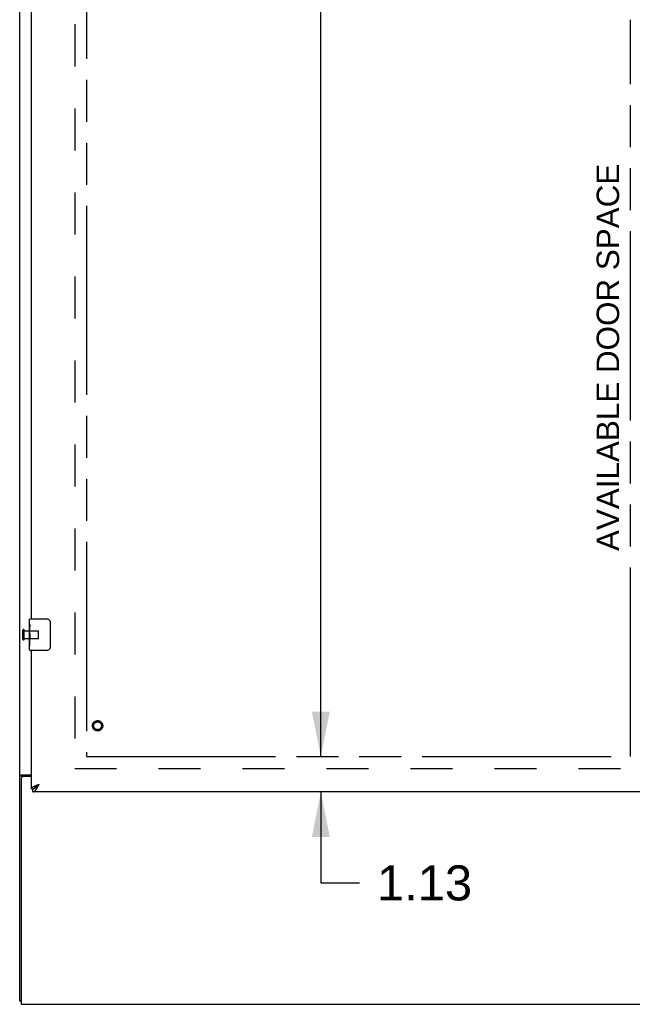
# Model space of a CAD drawing. Header units: inches. Extents: x 0 to 243, y 0 to 157.
# Tile 3 of 17: x 53 to 73, y 43 to 74. Entities that reach past the tile are written whole.
import ezdxf

# ---------------------------------------------------------------- set-up
doc = ezdxf.new("R2010")
doc.units = ezdxf.units.IN
doc.header["$LTSCALE"] = 13.357143
doc.header["$MEASUREMENT"] = 0
doc.linetypes.add('HIDDEN', pattern=[0.2, 0.1, -0.1])
doc.linetypes.add('PHANTOM', pattern=[0.8, 0.45, -0.05, 0.1, -0.05, 0.1, -0.05])
doc.layers.get('0').update_dxf_attribs({"linetype": 'CONTINUOUS'})
for name, color, linetype in [('02___PRT_ALL_AXES', 7, 'CONTINUOUS'), ('AVAILABLE_DOOR_SPACE', 7, 'CONTINUOUS'), ('DEFAULT_2', 8, 'HIDDEN'), ('DIMENSIONS', 7, 'CONTINUOUS')]:
    doc.layers.add(name, color=color, linetype=linetype)
doc.styles.get("Standard").update_dxf_attribs({"font": 'arial.ttf'})
doc.dimstyles.new('DIMSTYLE_2', dxfattribs={"dimtxt": 1.114286, "dimasz": 1.428571, "dimexe": 0.09, "dimexo": 0.07, "dimgap": 0.039, "dimtad": 0, "dimtih": 1, "dimtoh": 1, "dimzin": 4, "dimdsep": 46, "dimtxsty": 'Standard', "dimblk": '_FILLED', "dimblk1": '_FILLED', "dimblk2": '_FILLED', "dimcen": 0.09, "dimazin": 1, "dimtfac": 1, "dimtdec": 3, "dimtofl": 0, "dimtmove": 0, "dimatfit": 3, "dimldrblk": '_FILLED', "dimfxl": 1, "dimtolj": 1, "dimtzin": 4, "dimarcsym": 0})

# ---------------------------------------------------------------- blocks, each defined once
blk = doc.blocks.new('_FILLED')
at = {"color": 0, "linetype": 'ByBlock'}
blk.add_solid([(0, 0), (-1, 0.2), (-1, -0.2)], dxfattribs=at)
blk = doc.blocks.new('*D18')
at = {"layer": 'DIMENSIONS', "color": 2, "linetype": 'Continuous'}
for p, q in [((62.618, 50.439), (62.618, 53.296)), ((62.618, 49.314), (62.618, 46.423)), ((62.618, 46.423), (63.846, 46.423))]:
    blk.add_line(p, q, dxfattribs=at)
at = {"layer": 'DIMENSIONS', "color": 2, "linetype": 'Continuous', "xscale": 1.4285714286, "yscale": 1.4285714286, "zscale": 1.4285714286}
for p, rotation in [((62.618, 50.439), 270), ((62.618, 49.314), 90)]:
    blk.add_blockref('_FILLED', p, dxfattribs=dict(at, rotation=rotation))
at = {"layer": 'DIMENSIONS', "color": 2, "linetype": 'Continuous', "insert": (64.403, 46.98), "char_height": 1.1143, "width": 3.02804, "attachment_point": 1, "line_spacing_factor": 0.9}
blk.add_mtext('1.13', dxfattribs=at)
blk = doc.blocks.new('*D19')
at = {"layer": 'DIMENSIONS', "color": 2, "linetype": 'Continuous'}
for p, q in [((62.618, 110.689), (62.618, 81.678)), ((62.618, 50.439), (62.618, 77.778))]:
    blk.add_line(p, q, dxfattribs=at)
at = {"layer": 'DIMENSIONS', "color": 2, "linetype": 'Continuous', "xscale": 1.4285714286, "yscale": 1.4285714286, "zscale": 1.4285714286}
for p, rotation in [((62.618, 110.689), 90), ((62.618, 50.439), 270)]:
    blk.add_blockref('_FILLED', p, dxfattribs=dict(at, rotation=rotation))
at = {"layer": 'DIMENSIONS', "color": 2, "linetype": 'Continuous', "insert": (62.618, 81.121), "char_height": 1.1143, "width": 3.89379, "attachment_point": 2, "line_spacing_factor": 0.9}
blk.add_mtext('60.25\\Ptyp.', dxfattribs=at)

msp = doc.modelspace()

# ---------------------------------------------------------------- linework, layer by layer
at = {"color": 3, "linetype": 'Continuous'}
for p, q in [((53.036, 42.668), (53.036, 114.46)), ((53.411, 54.814), (53.411, 80.064)), ((53.411, 49.418), (53.411, 53.814)), ((53.106, 49.856), (53.411, 49.856)), ((53.411, 49.804), (53.148, 49.804)), ((53.088, 49.744), (53.088, 42.564)), ((53.547, 49.518), (53.558, 49.523)), ((53.558, 49.523), (53.569, 49.527)), ((53.569, 49.527), (53.58, 49.531)), ((53.58, 49.531), (53.592, 49.536)), ((53.592, 49.536), (53.603, 49.54)), ((53.603, 49.54), (53.615, 49.545)), ((53.615, 49.545), (53.633, 49.552)), ((53.621, 49.493), (53.628, 49.505)), ((53.628, 49.505), (53.634, 49.517)), ((53.633, 49.552), (53.657, 49.56)), ((53.634, 49.517), (53.641, 49.529)), ((53.641, 49.529), (53.657, 49.56)), ((76.056, 49.314), (53.453, 49.314)), ((53.088, 42.564), (100.984, 42.564))]:
    msp.add_line(p, q, dxfattribs=at)
at = {"color": 7, "linetype": 'Continuous'}
for p, q in [((53.351, 54.653), (53.351, 54.799)), ((53.366, 54.814), (53.906, 54.814)), ((54.006, 54.714), (54.006, 53.914)), ((53.351, 54.395), (53.351, 54.429)), ((53.351, 54.199), (53.351, 54.23)), ((53.351, 53.829), (53.351, 53.968)), ((53.906, 53.814), (53.366, 53.814)), ((53.14, 49.816), (53.036, 49.816)), ((53.14, 49.804), (53.14, 49.816)), ((53.613, 49.531), (53.621, 49.537)), ((53.618, 49.518), (53.624, 49.525)), ((53.621, 49.537), (53.629, 49.542)), ((53.624, 49.525), (53.631, 49.532)), ((53.629, 49.542), (53.637, 49.547)), ((53.631, 49.532), (53.638, 49.539)), ((53.637, 49.547), (53.649, 49.555)), ((53.638, 49.539), (53.648, 49.55)), ((53.648, 49.55), (53.657, 49.56)), ((53.649, 49.555), (53.657, 49.56)), ((53.411, 49.418), (53.453, 49.418)), ((53.453, 49.314), (53.453, 49.418)), ((53.515, 49.434), (53.518, 49.435)), ((53.088, 42.668), (53.036, 42.668))]:
    msp.add_line(p, q, dxfattribs=at)
for points in [[(53.999, 54.75), (54.001, 54.744), (54.003, 54.739), (54.004, 54.733), (54.005, 54.726), (54.006, 54.72), (54.006, 54.714)], [(54.006, 53.914), (54.006, 53.908), (54.005, 53.901), (54.004, 53.895), (54.003, 53.889), (54.001, 53.883), (53.999, 53.878)], [(53.161, 49.833), (53.156, 49.831), (53.153, 49.83), (53.151, 49.828), (53.149, 49.827), (53.147, 49.826), (53.145, 49.824), (53.143, 49.823), (53.142, 49.822), (53.141, 49.82), (53.14, 49.819), (53.14, 49.817), (53.14, 49.816)], [(53.18, 49.856), (53.18, 49.854), (53.18, 49.852), (53.18, 49.851), (53.179, 49.849), (53.178, 49.847), (53.177, 49.846), (53.176, 49.844), (53.175, 49.843), (53.173, 49.841), (53.171, 49.839), (53.169, 49.838), (53.167, 49.837), (53.165, 49.836), (53.163, 49.834), (53.161, 49.833)], [(53.518, 49.435), (53.518, 49.436), (53.519, 49.439), (53.52, 49.442), (53.521, 49.444), (53.522, 49.447), (53.524, 49.45), (53.525, 49.452), (53.527, 49.455), (53.528, 49.458), (53.53, 49.46), (53.532, 49.463), (53.534, 49.465), (53.536, 49.468), (53.538, 49.471), (53.541, 49.473), (53.543, 49.476), (53.546, 49.479), (53.548, 49.481), (53.551, 49.484), (53.554, 49.487), (53.557, 49.489), (53.56, 49.492), (53.563, 49.494), (53.566, 49.497), (53.569, 49.5), (53.572, 49.502), (53.576, 49.505), (53.579, 49.508), (53.583, 49.51), (53.586, 49.513), (53.59, 49.516), (53.594, 49.518), (53.597, 49.521), (53.601, 49.523), (53.605, 49.526), (53.609, 49.529), (53.613, 49.531)], [(53.518, 49.435), (53.519, 49.436), (53.522, 49.438), (53.526, 49.44), (53.529, 49.441), (53.532, 49.443), (53.535, 49.446), (53.539, 49.448), (53.542, 49.45), (53.545, 49.452), (53.549, 49.455), (53.552, 49.457), (53.555, 49.46), (53.559, 49.462), (53.562, 49.465), (53.565, 49.468), (53.568, 49.47), (53.572, 49.473), (53.575, 49.476), (53.578, 49.479), (53.582, 49.482), (53.585, 49.485), (53.588, 49.488), (53.591, 49.491), (53.595, 49.494), (53.598, 49.498), (53.601, 49.501), (53.605, 49.504), (53.608, 49.508), (53.611, 49.511), (53.618, 49.518)], [(53.453, 49.418), (53.456, 49.418), (53.46, 49.418), (53.463, 49.418), (53.466, 49.419), (53.469, 49.419), (53.473, 49.42), (53.476, 49.42), (53.479, 49.421), (53.483, 49.422), (53.486, 49.422), (53.489, 49.423), (53.493, 49.424), (53.496, 49.426), (53.499, 49.427), (53.502, 49.428), (53.506, 49.429), (53.509, 49.431), (53.512, 49.433), (53.515, 49.434)]]:
    msp.add_lwpolyline(points, dxfattribs=at)
at = {"color": 3, "linetype": 'Continuous'}
for points in [[(53.071, 49.842), (53.067, 49.84), (53.064, 49.839), (53.06, 49.838), (53.057, 49.836), (53.054, 49.835), (53.051, 49.834), (53.048, 49.832), (53.045, 49.83), (53.043, 49.829), (53.041, 49.827), (53.039, 49.825), (53.038, 49.823), (53.037, 49.822), (53.037, 49.82), (53.036, 49.818), (53.036, 49.816)], [(53.106, 49.856), (53.104, 49.855), (53.101, 49.853), (53.098, 49.852), (53.095, 49.85), (53.092, 49.849), (53.088, 49.847), (53.084, 49.846), (53.08, 49.844), (53.071, 49.842)], [(53.411, 49.418), (53.411, 49.42), (53.411, 49.422), (53.412, 49.425), (53.412, 49.427), (53.413, 49.429), (53.414, 49.431), (53.415, 49.434), (53.416, 49.436), (53.417, 49.438), (53.418, 49.44), (53.42, 49.442), (53.422, 49.445), (53.423, 49.447), (53.425, 49.449), (53.427, 49.451), (53.43, 49.454), (53.432, 49.456), (53.435, 49.458), (53.437, 49.46), (53.44, 49.462), (53.443, 49.465), (53.446, 49.467), (53.449, 49.469), (53.453, 49.471), (53.456, 49.474), (53.459, 49.476), (53.463, 49.478), (53.467, 49.48), (53.471, 49.483), (53.475, 49.485), (53.479, 49.487), (53.483, 49.489), (53.487, 49.491), (53.492, 49.494), (53.496, 49.496), (53.501, 49.498), (53.506, 49.5), (53.511, 49.503)], [(53.511, 49.503), (53.516, 49.505), (53.521, 49.507), (53.526, 49.509), (53.531, 49.511), (53.536, 49.514), (53.541, 49.516), (53.547, 49.518)], [(53.575, 49.415), (53.578, 49.42), (53.582, 49.425), (53.585, 49.43), (53.588, 49.435), (53.591, 49.441), (53.595, 49.446), (53.598, 49.452), (53.601, 49.458), (53.605, 49.463), (53.608, 49.469), (53.611, 49.475), (53.615, 49.481), (53.621, 49.493)], [(53.453, 49.314), (53.456, 49.314), (53.46, 49.314), (53.463, 49.315), (53.466, 49.315), (53.469, 49.316), (53.473, 49.317), (53.476, 49.318), (53.479, 49.319), (53.483, 49.32), (53.486, 49.322), (53.489, 49.323), (53.493, 49.325), (53.496, 49.327), (53.499, 49.329), (53.502, 49.332), (53.506, 49.334), (53.509, 49.336), (53.512, 49.339), (53.516, 49.342), (53.519, 49.345), (53.522, 49.348), (53.526, 49.351), (53.529, 49.355), (53.532, 49.358), (53.535, 49.362), (53.539, 49.366), (53.542, 49.369), (53.545, 49.373), (53.549, 49.378), (53.552, 49.382), (53.555, 49.386), (53.559, 49.391), (53.562, 49.395), (53.565, 49.4), (53.568, 49.405), (53.572, 49.41), (53.575, 49.415)]]:
    msp.add_lwpolyline(points, dxfattribs=at)
at = {"color": 7, "linetype": 'Continuous'}
for centre, radius, start, end in [((53.366, 54.799), 0.015, 90, 180), ((53.906, 54.714), 0.1, 21.1999, 90), ((53.906, 53.914), 0.1, 270, 338.7946), ((53.366, 53.829), 0.015, 180, 270)]:
    msp.add_arc(centre, radius, start, end, dxfattribs=at)
at = {"color": 3, "linetype": 'Continuous'}
msp.add_arc((53.148, 49.744), 0.06, 90, 180, dxfattribs=at)
at = {"layer": '02___PRT_ALL_AXES', "color": 7, "linetype": 'Continuous'}
for p, q in [((53.351, 54.653), (53.351, 54.799)), ((53.351, 54.395), (53.351, 54.652)), ((53.357, 54.597), (53.351, 54.597)), ((53.358, 54.429), (53.358, 54.565)), ((53.351, 54.429), (53.358, 54.429)), ((53.351, 53.829), (53.351, 54.393)), ((53.353, 54.366), (53.351, 54.366)), ((53.351, 54.234), (53.357, 54.234)), ((53.351, 54.199), (53.358, 54.199)), ((53.358, 53.968), (53.358, 54.199)), ((53.351, 54.136), (53.358, 54.136)), ((53.351, 53.968), (53.358, 53.968))]:
    msp.add_line(p, q, dxfattribs=at)
at = {"layer": '02___PRT_ALL_AXES', "color": 8, "linetype": 'HIDDEN'}
for p, q in [((53.183, 54.19), (53.183, 54.438)), ((53.183, 54.438), (53.63, 54.438)), ((53.183, 54.19), (53.63, 54.19))]:
    msp.add_line(p, q, dxfattribs=at)
at = {"layer": '02___PRT_ALL_AXES', "color": 7, "linetype": 'Continuous'}
for points in [[(53.351, 54.653), (53.351, 54.65), (53.351, 54.645), (53.352, 54.639), (53.354, 54.626)], [(53.354, 54.626), (53.355, 54.619), (53.355, 54.611), (53.356, 54.602)], [(53.356, 54.602), (53.357, 54.593), (53.357, 54.584), (53.358, 54.575), (53.358, 54.565)], [(53.351, 54.395), (53.351, 54.387), (53.352, 54.378), (53.352, 54.368)], [(53.352, 54.368), (53.355, 54.335), (53.356, 54.323), (53.357, 54.31), (53.357, 54.298), (53.358, 54.285), (53.358, 54.272), (53.358, 54.259), (53.357, 54.246), (53.357, 54.234), (53.356, 54.222), (53.355, 54.21)]]:
    msp.add_lwpolyline(points, dxfattribs=at)
at = {"layer": '02___PRT_ALL_AXES', "color": 8, "linetype": 'HIDDEN'}
msp.add_circle((55.515, 51.418), 0.124, dxfattribs=at)
at = {"layer": '02___PRT_ALL_AXES', "color": 7, "linetype": 'Continuous'}
msp.add_ellipse((53.614, 54.23), major_axis=(0.263, 0), ratio=0.432808, start_param=-3.141593, end_param=-2.961605, dxfattribs=at)
at = {"layer": 'AVAILABLE_DOOR_SPACE', "color": 4, "linetype": 'PHANTOM'}
for p, q in [((55.161, 110.689), (55.161, 50.439)), ((72.473, 50.439), (72.473, 73.863)), ((55.161, 50.439), (72.473, 50.439))]:
    msp.add_line(p, q, dxfattribs=at)
at = {"layer": 'DEFAULT_2', "color": 8, "linetype": 'HIDDEN'}
for p, q in [((54.786, 111.116), (54.786, 50.012)), ((53.14, 54.172), (53.14, 54.456)), ((53.183, 54.172), (53.183, 54.456)), ((53.64, 54.2), (53.64, 54.428)), ((54.786, 50.064), (75.39, 50.064))]:
    msp.add_line(p, q, dxfattribs=at)
for radius in [0.164, 0.124]:
    msp.add_circle((55.515, 51.418), radius, dxfattribs=at)
for centre, radius, start, end in [((53.161, 54.456), 0.0215, 360, 180), ((53.161, 54.172), 0.0215, 180, 0), ((53.63, 54.428), 0.01, 360, 90), ((53.63, 54.2), 0.01, 270, 0)]:
    msp.add_arc(centre, radius, start, end, dxfattribs=at)

# ---------------------------------------------------------------- texts
at = {"layer": 'DIMENSIONS', "color": 2, "linetype": 'Continuous', "insert": (71.395, 63.128), "char_height": 0.71429, "width": 12.28625, "attachment_point": 2, "rotation": 90, "line_spacing_factor": 0.9}
msp.add_mtext('AVAILABLE DOOR SPACE', dxfattribs=at)

# ---------------------------------------------------------------- dimensions: what is measured, and where the dimension line sits
at = {"layer": 'DIMENSIONS', "color": 2, "linetype": 'Continuous'}
dim = msp.add_linear_dim(base=(62.618, 50.439), p1=(72.473, 110.689), p2=(72.473, 50.439), angle=270, text='<>\\Ptyp.', dimstyle='DIMSTYLE_2', dxfattribs=at)
dim.commit()
dim.dimension.update_dxf_attribs({"geometry": '*D19', "text_midpoint": (62.618, 79.728), "dimtype": 160})
dim = msp.add_linear_dim(base=(62.617751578, 49.313944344), p1=(72.473459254, 50.438944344), p2=(53.472959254, 49.313944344), angle=270, dimstyle='DIMSTYLE_2', dxfattribs=at)
dim.commit()
dim.dimension.update_dxf_attribs({"geometry": '*D18', "text_midpoint": (65.965749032, 46.416692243), "dimtype": 160})

doc.saveas('drawing.dxf')
